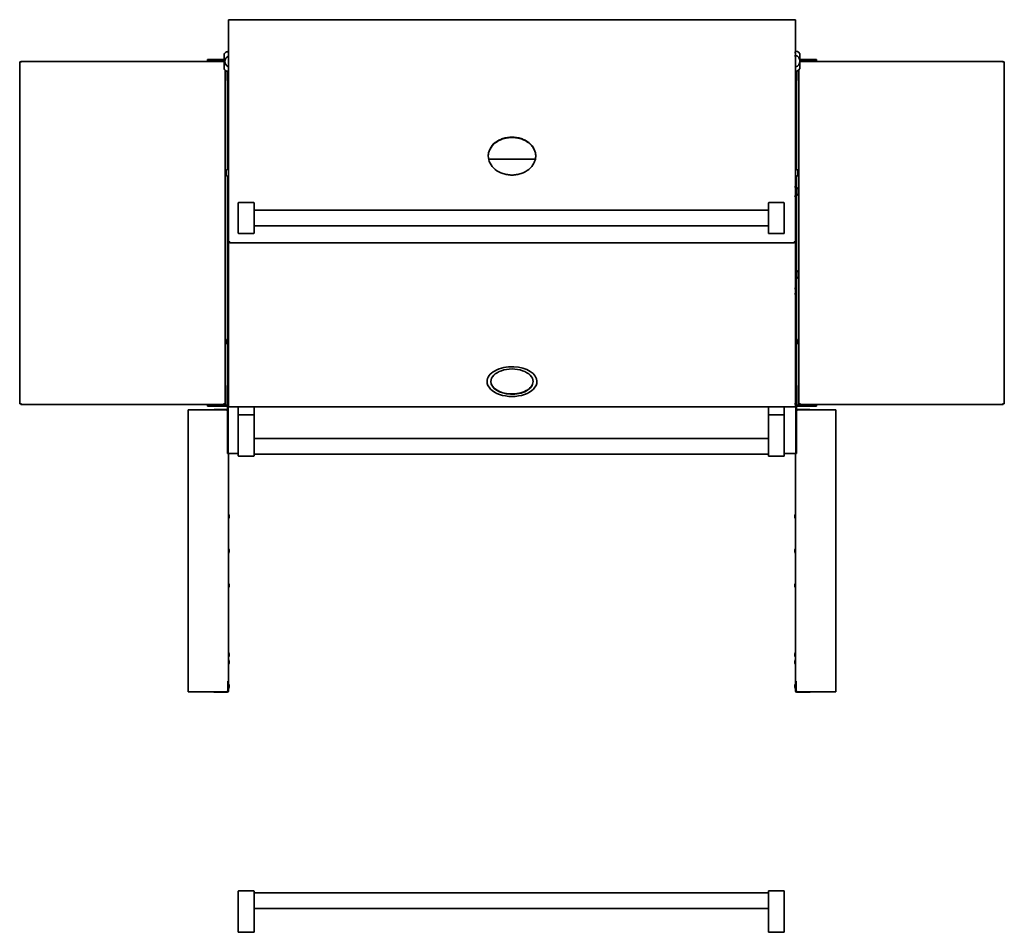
# Model space of a CAD drawing. Extents: x -14 to 102, y -18 to 95.
# Tile 4 of 6: x -14 to 48, y 37 to 95. Entities that reach past the tile are written whole.
import ezdxf

# ---------------------------------------------------------------- set-up
doc = ezdxf.new("R2010")
doc.units = 0
doc.header["$MEASUREMENT"] = 0

msp = doc.modelspace()

# ---------------------------------------------------------------- linework, layer by layer
at = {"color": 7, "lineweight": 35}
for p, q in [((-0.853, 95.053), (-0.938, 95.053)), ((-0.938, 92.978), (-0.938, 95.053)), ((-0.938, 92.89), (-0.938, 94.943)), ((-0.853, 95.053), (-0.853, 95.053)), ((34.853, 95.053), (-0.853, 95.053)), ((34.937, 95.053), (34.853, 95.053)), ((34.853, 95.053), (34.853, 95.053)), ((34.937, 95.053), (34.937, 92.978)), ((-0.965, 93.035), (-0.938, 93.035)), ((-0.938, 92.759), (-0.938, 92.978)), ((-0.938, 92.89), (-0.938, 92.678)), ((34.937, 92.978), (34.937, 92.759)), ((34.965, 93.052), (34.937, 93.052)), ((35.215, 92.053), (35.215, 92.803)), ((-14.065, 92.381), (-14.137, 92.381)), ((-14.137, 92.381), (-14.137, 70.756)), ((-14.065, 92.418), (-1.215, 92.418)), ((-14.065, 92.381), (-14.065, 92.418)), ((-14.065, 92.381), (-14.065, 92.346)), ((-2.012, 92.536), (-2.262, 92.536)), ((-2.262, 92.461), (-2.262, 92.536)), ((-2.262, 92.461), (-2.012, 92.461)), ((-1.215, 92.536), (-2.012, 92.536)), ((-1.215, 92.461), (-2.012, 92.461)), ((-1.825, 92.418), (-1.825, 92.461)), ((-1.575, 92.418), (-1.575, 92.461)), ((-1.215, 92.035), (-1.215, 92.785)), ((-0.938, 84.475), (-0.938, 92.759)), ((-0.938, 84.455), (-0.938, 92.678)), ((34.937, 92.759), (34.937, 84.475)), ((36.012, 92.536), (35.215, 92.536)), ((36.012, 92.461), (35.215, 92.461)), ((35.215, 92.418), (48.065, 92.418)), ((35.575, 92.418), (35.575, 92.461)), ((35.825, 92.418), (35.825, 92.461)), ((36.262, 92.536), (36.012, 92.536)), ((36.012, 92.461), (36.262, 92.461)), ((36.262, 92.536), (36.262, 92.461)), ((48.065, 92.381), (48.065, 92.418)), ((48.065, 92.346), (48.065, 92.381)), ((48.065, 92.381), (48.137, 92.381)), ((48.137, 70.756), (48.137, 92.381)), ((-1.137, 91.854), (-1.137, 70.756)), ((-1.012, 91.461), (-1.012, 91.79)), ((-1.012, 91.79), (-1.012, 91.704)), ((-1.012, 91.704), (-1.012, 91.685)), ((-1.012, 91.685), (-1.012, 91.674)), ((-1, 85.581), (-1, 91.788)), ((-0.938, 91.785), (-0.965, 91.785)), ((34.937, 91.802), (34.965, 91.802)), ((35, 91.805), (35, 85.581)), ((35.012, 91.807), (35.012, 91.461)), ((35.137, 70.756), (35.137, 91.872)), ((-1.012, 91.461), (-1.012, 91.211)), ((-1, 91.211), (-1.012, 91.211)), ((35.012, 91.211), (35, 91.211)), ((35.012, 91.211), (35.012, 91.461)), ((-0.938, 86.183), (-0.938, 86.179)), ((-0.938, 84.096), (-0.938, 86.179)), ((-0.938, 84.02), (-0.938, 86.086)), ((15.5, 86.438), (15.5, 86.437)), ((18.48, 86.241), (15.52, 86.241)), ((18.5, 86.438), (18.5, 86.437)), ((-1.087, 85.491), (-1.087, 85.433)), ((-1.087, 85.433), (-1.087, 85.245)), ((-0.938, 85.581), (-0.998, 85.581)), ((34.937, 85.581), (34.998, 85.581)), ((35.088, 85.34), (35.088, 85.491)), ((35.088, 85.245), (35.088, 85.34)), ((-1, 70.665), (-1, 85.155)), ((-0.938, 85.155), (-0.998, 85.155)), ((34.937, 85.155), (34.998, 85.155)), ((35, 85.155), (35, 70.665)), ((-0.938, 83.887), (-0.938, 84.475)), ((-0.938, 84.455), (-0.938, 83.887)), ((34.937, 84.475), (34.937, 83.887)), ((35.025, 84.439), (35, 84.439)), ((35.112, 84.254), (35.112, 84.317)), ((35.112, 84.085), (35.112, 84.254)), ((35.112, 84.069), (35.112, 84.085)), ((-0.938, 83.579), (-0.938, 83.887)), ((-0.938, 83.507), (-0.938, 83.887)), ((-0.938, 81.002), (-0.938, 83.887)), ((-0.938, 83.887), (-0.938, 81.069)), ((-0.312, 83.105), (-0.312, 83.464)), ((0.667, 83.484), (-0.293, 83.484)), ((0.687, 83.464), (0.687, 83.105)), ((33.219, 83.105), (33.219, 83.464)), ((33.239, 83.484), (34.199, 83.484)), ((34.219, 83.464), (34.219, 83.105)), ((34.878, 83.889), (34.878, 83.887)), ((34.878, 83.887), (34.878, 83.883)), ((34.937, 81.002), (34.937, 83.887)), ((35.025, 83.947), (35, 83.947)), ((-0.312, 83.105), (-0.312, 81.912)), ((0.687, 81.912), (0.687, 83.105)), ((0.687, 83.009), (33.219, 83.009)), ((33.219, 83.105), (33.219, 81.912)), ((34.219, 81.912), (34.219, 83.105)), ((-0.312, 81.554), (-0.312, 81.912)), ((0.687, 82.009), (33.219, 82.009)), ((0.687, 81.912), (0.687, 81.554)), ((33.219, 81.554), (33.219, 81.912)), ((34.219, 81.912), (34.219, 81.554)), ((-0.938, 78.048), (-0.938, 81.002)), ((-0.938, 78.016), (-0.938, 81.002)), ((-0.938, 81.002), (-0.853, 81.002)), ((-0.853, 80.946), (-0.853, 81.002)), ((-0.312, 81.553), (-0.312, 81.554)), ((0.667, 81.534), (-0.293, 81.534)), ((0.667, 81.533), (-0.293, 81.533)), ((0.687, 81.554), (0.687, 81.553)), ((33.219, 81.553), (33.219, 81.554)), ((33.239, 81.534), (34.199, 81.534)), ((34.199, 81.533), (33.239, 81.533)), ((34.219, 81.554), (34.219, 81.553)), ((34.937, 81.002), (34.853, 81.002)), ((34.853, 81.002), (34.853, 80.946)), ((34.937, 81.002), (34.937, 78.048)), ((34.853, 80.946), (-0.853, 80.946)), ((35.025, 79.189), (35, 79.189)), ((35.025, 78.697), (35, 78.697)), ((35.112, 79.066), (35.112, 79.067)), ((35.112, 78.924), (35.112, 79.066)), ((35.112, 78.819), (35.112, 78.924)), ((-0.938, 77.716), (-0.938, 78.048)), ((-0.938, 78.016), (-0.938, 77.694)), ((34.937, 78.048), (34.937, 77.716)), ((-0.938, 70.749), (-0.938, 77.716)), ((-0.938, 70.779), (-0.938, 77.694)), ((34.937, 77.716), (34.937, 70.749)), ((-1.053, 74.779), (-1.053, 74.759)), ((-1.053, 74.773), (-1.053, 74.764)), ((-1.053, 74.772), (-1.053, 74.77)), ((-1.053, 74.762), (-1.053, 74.764)), ((-1.053, 74.762), (-1.053, 74.759)), ((-1.053, 74.761), (-1.053, 74.76)), ((-1.053, 74.76), (-1.053, 74.76)), ((-1.053, 74.759), (-1.053, 74.676)), ((-1, 74.85), (-1.002, 74.85)), ((35, 74.85), (35.002, 74.85)), ((35.052, 74.759), (35.052, 74.779)), ((35.052, 74.675), (35.052, 74.759)), ((-1.053, 74.676), (-1.053, 74.607)), ((-1.053, 74.621), (-1.053, 74.62)), ((-1.053, 74.62), (-1.053, 74.609)), ((-1.053, 74.609), (-1.053, 74.61)), ((-1.053, 74.609), (-1.053, 74.606)), ((-1.053, 74.607), (-1.053, 74.601)), ((-1, 74.53), (-1.002, 74.53)), ((35, 74.53), (35.002, 74.53)), ((35.052, 74.607), (35.052, 74.675)), ((35.052, 74.601), (35.052, 74.607)), ((15.425, 72.254), (15.425, 72.162)), ((18.575, 72.254), (18.575, 72.162)), ((-1.012, 71.925), (-1.012, 71.675)), ((-1.012, 71.925), (-1, 71.925)), ((-1.012, 70.707), (-1.012, 71.675)), ((35, 71.925), (35.012, 71.925)), ((35.012, 71.675), (35.012, 71.925)), ((35.012, 71.675), (35.012, 70.707)), ((-1.012, 71.462), (-1.012, 71.439)), ((-1.012, 71.452), (-1.012, 71.358)), ((-1.012, 71.358), (-1.012, 71.149)), ((-1.012, 71.149), (-1.012, 71.138)), ((-14.137, 70.756), (-14.065, 70.756)), ((-14.065, 70.791), (-14.065, 70.756)), ((-14.065, 70.756), (-14.065, 70.719)), ((-1.209, 70.719), (-14.065, 70.719)), ((-3.485, 70.37), (-3.2, 70.37)), ((-3.485, 52.533), (-3.485, 70.37)), ((-3.244, 70.719), (-1.387, 70.719)), ((-1.083, 70.37), (-3.2, 70.37)), ((-2.012, 70.675), (-2.262, 70.675)), ((-2.262, 70.601), (-2.262, 70.675)), ((-2.262, 70.601), (-2.012, 70.601)), ((-2.012, 70.675), (-1.044, 70.675)), ((-2.012, 70.601), (-1.044, 70.601)), ((-1.861, 70.601), (-1.844, 70.601)), ((-1.844, 70.601), (-1.538, 70.601)), ((-1.839, 70.389), (-1.009, 70.389)), ((-1.825, 70.719), (-1.825, 70.675)), ((-1.575, 70.719), (-1.575, 70.675)), ((-1.209, 70.791), (-1.209, 70.756)), ((-1.137, 70.756), (-1.209, 70.756)), ((-1.209, 70.756), (-1.209, 70.719)), ((-1.209, 70.755), (-1.137, 70.755)), ((-1.209, 70.719), (-1.137, 70.719)), ((-1.137, 70.756), (-1.137, 70.755)), ((-1.137, 70.755), (-1.137, 70.719)), ((-0.952, 70.665), (-1, 70.665)), ((-1, 68.292), (-1, 70.515)), ((-0.938, 70.604), (-0.952, 70.604)), ((-0.952, 70.599), (-0.952, 70.604)), ((-0.952, 70.599), (-0.938, 70.574)), ((-0.952, 70.525), (-0.952, 68.291)), ((-0.952, 68.292), (-0.952, 70.515)), ((-0.95, 70.662), (-0.95, 70.645)), ((-0.95, 70.604), (-0.95, 70.645)), ((-0.938, 70.604), (-0.95, 70.604)), ((-0.938, 70.779), (-0.938, 70.602)), ((-0.938, 70.566), (-0.938, 70.749)), ((34.87, 70.566), (-0.938, 70.566)), ((-0.933, 70.566), (-0.928, 70.558)), ((-0.312, 70.086), (-0.312, 70.546)), ((-0.293, 70.566), (0.667, 70.566)), ((0.687, 70.546), (0.687, 70.086)), ((33.219, 70.086), (33.219, 70.546)), ((33.239, 70.566), (34.199, 70.566)), ((34.219, 70.546), (34.219, 70.086)), ((34.87, 70.566), (34.88, 70.566)), ((34.87, 70.566), (34.88, 70.566)), ((34.937, 70.566), (34.88, 70.566)), ((34.933, 70.566), (34.928, 70.558)), ((34.937, 70.749), (34.937, 70.566)), ((34.952, 70.599), (34.937, 70.574)), ((34.939, 70.679), (34.937, 70.679)), ((34.952, 70.604), (34.937, 70.604)), ((34.95, 70.604), (34.937, 70.604)), ((34.939, 70.681), (34.939, 70.681)), ((34.939, 70.681), (34.939, 70.679)), ((34.95, 70.662), (34.95, 70.645)), ((34.95, 70.645), (34.95, 70.604)), ((34.952, 70.665), (35, 70.665)), ((34.952, 70.599), (34.952, 70.604)), ((34.952, 70.525), (34.952, 68.291)), ((34.952, 68.292), (34.952, 70.515)), ((35, 68.292), (35, 70.515)), ((35.009, 70.389), (35.839, 70.389)), ((35.044, 70.675), (36.012, 70.675)), ((35.044, 70.601), (36.012, 70.601)), ((35.083, 70.37), (37.2, 70.37)), ((35.137, 70.791), (35.137, 70.755)), ((35.137, 70.756), (35.209, 70.756)), ((35.137, 70.755), (35.137, 70.719)), ((35.209, 70.755), (35.137, 70.755)), ((35.209, 70.719), (35.137, 70.719)), ((35.209, 70.756), (35.209, 70.791)), ((35.209, 70.756), (35.209, 70.719)), ((48.065, 70.719), (35.209, 70.719)), ((37.244, 70.719), (35.387, 70.719)), ((35.538, 70.601), (35.861, 70.601)), ((35.575, 70.719), (35.575, 70.675)), ((35.825, 70.719), (35.825, 70.675)), ((36.262, 70.675), (36.012, 70.675)), ((36.012, 70.601), (36.262, 70.601)), ((36.262, 70.675), (36.262, 70.601)), ((37.485, 70.37), (37.2, 70.37)), ((37.485, 70.37), (37.485, 52.533)), ((48.065, 70.756), (48.065, 70.791)), ((48.065, 70.756), (48.137, 70.756)), ((48.065, 70.756), (48.065, 70.719)), ((-1.027, 70.353), (-1.009, 70.353)), ((-1.014, 70.343), (-1.009, 70.343)), ((-1.009, 70.343), (-1.009, 70.346)), ((-1.009, 70.346), (-1, 70.344)), ((-0.312, 70.066), (-0.293, 70.066)), ((-0.312, 67.965), (-0.312, 70.066)), ((0.667, 70.066), (-0.293, 70.066)), ((0.667, 70.066), (0.687, 70.066)), ((0.687, 70.066), (0.687, 67.965)), ((33.219, 70.066), (33.239, 70.066)), ((33.219, 67.965), (33.219, 70.066)), ((33.239, 70.066), (34.199, 70.066)), ((34.199, 70.066), (34.219, 70.066)), ((34.219, 70.066), (34.219, 67.965)), ((35, 70.337), (35.009, 70.343)), ((35, 70.34), (35.009, 70.343)), ((35.009, 70.353), (35.027, 70.353)), ((35.013, 70.343), (35.009, 70.343)), ((0.687, 68.566), (33.219, 68.566)), ((-1, 68.292), (-1, 67.604)), ((-0.952, 68.292), (-0.952, 67.604)), ((-0.952, 67.604), (-0.952, 68.291)), ((-0.312, 67.965), (-0.312, 67.461)), ((0.687, 67.461), (0.687, 67.965)), ((33.219, 67.965), (33.219, 67.461)), ((34.219, 67.461), (34.219, 67.965)), ((34.952, 68.292), (34.952, 67.604)), ((34.952, 67.604), (34.952, 68.291)), ((35, 68.292), (35, 67.604)), ((-0.952, 67.604), (-1, 67.604)), ((-0.312, 67.604), (-0.952, 67.604)), ((-0.938, 67.604), (-0.938, 53.22)), ((0.667, 67.441), (-0.293, 67.441)), ((0.687, 67.566), (33.219, 67.566)), ((33.239, 67.441), (34.199, 67.441)), ((34.952, 67.604), (34.219, 67.604)), ((34.937, 53.22), (34.937, 67.604)), ((34.952, 67.604), (35, 67.604)), ((-0.892, 63.688), (-0.892, 63.689)), ((-0.892, 63.688), (-0.892, 63.631)), ((-0.892, 63.589), (-0.892, 63.631)), ((34.892, 63.689), (34.892, 63.66)), ((34.892, 63.684), (34.892, 63.618)), ((34.892, 63.594), (34.892, 63.66)), ((34.892, 63.618), (34.892, 63.589)), ((34.937, 63.795), (34.937, 63.705)), ((34.937, 63.705), (34.937, 63.483)), ((-0.892, 61.501), (-0.892, 61.473)), ((-0.892, 61.406), (-0.892, 61.473)), ((-0.892, 61.401), (-0.892, 61.406)), ((34.892, 61.501), (34.892, 61.471)), ((34.892, 61.497), (34.892, 61.432)), ((34.892, 61.471), (34.892, 61.405)), ((34.892, 61.432), (34.892, 61.401)), ((-0.892, 59.263), (-0.892, 59.314)), ((-0.892, 59.263), (-0.892, 59.214)), ((34.892, 59.314), (34.892, 59.283)), ((34.892, 59.31), (34.892, 59.245)), ((34.892, 59.218), (34.892, 59.283)), ((34.892, 59.245), (34.892, 59.214)), ((34.937, 59.42), (34.937, 59.322)), ((34.937, 59.322), (34.937, 59.108)), ((-0.892, 54.937), (-0.892, 54.939)), ((-0.892, 54.875), (-0.892, 54.937)), ((-0.892, 54.875), (-0.892, 54.839)), ((34.892, 54.939), (34.892, 54.903)), ((34.892, 54.937), (34.892, 54.875)), ((34.892, 54.841), (34.892, 54.903)), ((34.892, 54.875), (34.892, 54.839)), ((34.937, 55.045), (34.937, 54.933)), ((34.937, 54.933), (34.937, 54.733)), ((-0.892, 54.47), (-0.892, 54.446)), ((-0.892, 54.446), (-0.892, 54.377)), ((-0.892, 54.37), (-0.892, 54.377)), ((34.892, 54.47), (34.892, 54.442)), ((34.892, 54.465), (34.892, 54.399)), ((34.892, 54.442), (34.892, 54.375)), ((34.892, 54.399), (34.892, 54.37)), ((-0.973, 53.22), (-0.973, 52.633)), ((-0.973, 53.22), (-0.938, 53.22)), ((-0.938, 53.208), (-0.973, 53.208)), ((-0.938, 53.201), (-0.973, 53.201)), ((-0.938, 53.208), (-0.938, 53.22)), ((-0.938, 53.201), (-0.938, 53.208)), ((-0.938, 52.586), (-0.938, 53.201)), ((-0.892, 52.939), (-0.892, 52.905)), ((34.892, 52.939), (34.892, 52.889)), ((34.892, 52.939), (34.892, 52.889)), ((34.892, 52.939), (34.892, 52.897)), ((34.892, 52.939), (34.892, 52.903)), ((34.892, 52.939), (34.892, 52.908)), ((34.892, 52.939), (34.892, 52.91)), ((34.892, 52.881), (34.892, 52.938)), ((34.892, 52.875), (34.892, 52.937)), ((34.892, 52.87), (34.892, 52.935)), ((34.892, 52.868), (34.892, 52.934)), ((34.937, 53.22), (34.937, 53.208)), ((34.937, 53.22), (34.973, 53.22)), ((34.937, 53.208), (34.937, 53.045)), ((34.937, 53.208), (34.973, 53.208)), ((34.937, 53.201), (34.937, 52.586)), ((34.937, 53.201), (34.973, 53.201)), ((34.937, 53.045), (34.937, 52.889)), ((34.973, 53.22), (34.973, 53.208)), ((34.973, 52.633), (34.973, 53.22)), ((34.973, 53.208), (34.973, 53.201)), ((34.973, 53.201), (34.973, 52.586)), ((-3.485, 52.533), (-3.2, 52.533)), ((-1.083, 52.533), (-3.2, 52.533)), ((-1.009, 52.514), (-1.839, 52.514)), ((-1.009, 52.55), (-1.027, 52.55)), ((-1.013, 52.56), (-1.009, 52.56)), ((-0.973, 52.605), (-0.98, 52.605)), ((-0.973, 52.586), (-0.973, 52.633)), ((-0.973, 52.605), (-0.973, 52.633)), ((-0.973, 52.593), (-0.973, 52.605)), ((-0.892, 52.842), (-0.892, 52.905)), ((-0.892, 52.839), (-0.892, 52.842)), ((34.892, 52.91), (34.892, 52.844)), ((34.892, 52.908), (34.892, 52.843)), ((34.892, 52.903), (34.892, 52.841)), ((34.892, 52.897), (34.892, 52.84)), ((34.892, 52.839), (34.892, 52.889)), ((34.892, 52.889), (34.892, 52.839)), ((34.892, 52.881), (34.892, 52.839)), ((34.892, 52.839), (34.892, 52.875)), ((34.892, 52.87), (34.892, 52.839)), ((34.892, 52.868), (34.892, 52.839)), ((34.937, 52.889), (34.937, 52.733)), ((34.937, 52.733), (34.937, 52.593)), ((34.937, 52.592), (34.937, 52.593)), ((34.973, 52.605), (34.978, 52.605)), ((35.014, 52.56), (35.009, 52.56)), ((35.009, 52.56), (35.009, 52.557)), ((35.027, 52.55), (35.009, 52.55)), ((35.839, 52.514), (35.009, 52.514)), ((35.083, 52.533), (37.2, 52.533)), ((37.485, 52.533), (37.2, 52.533)), ((-0.312, 39.934), (-0.312, 39.431)), ((0.667, 39.954), (-0.293, 39.954)), ((0.687, 39.431), (0.687, 39.934)), ((33.219, 39.934), (33.219, 39.431)), ((33.239, 39.954), (34.199, 39.954)), ((34.219, 39.431), (34.219, 39.934)), ((-0.312, 37.329), (-0.312, 39.431)), ((0.687, 39.829), (33.219, 39.829)), ((0.687, 39.431), (0.687, 37.329)), ((33.219, 37.329), (33.219, 39.431)), ((34.219, 39.431), (34.219, 37.329)), ((0.687, 38.829), (33.219, 38.829)), ((-0.293, 37.329), (-0.312, 37.329)), ((0.667, 37.329), (-0.293, 37.329)), ((-0.293, 37.329), (0.667, 37.329)), ((0.687, 37.329), (0.667, 37.329)), ((33.239, 37.329), (33.219, 37.329)), ((33.239, 37.329), (34.199, 37.329)), ((33.239, 37.329), (34.199, 37.329)), ((34.219, 37.329), (34.199, 37.329))]:
    msp.add_line(p, q, dxfattribs=at)
for points in [[(34.87, 92.759), (34.873, 92.761), (34.874, 92.762), (34.877, 92.761), (34.88, 92.759)], [(34.88, 92.759), (34.878, 92.758), (34.876, 92.757), (34.873, 92.757), (34.87, 92.759)], [(15.939, 87.278), (15.975, 87.306), (16.012, 87.332), (16.05, 87.358), (16.079, 87.376), (16.108, 87.393), (16.169, 87.426), (16.231, 87.457), (16.294, 87.485), (16.359, 87.511), (16.426, 87.534)], [(15.939, 87.256), (15.975, 87.284), (16.012, 87.31), (16.05, 87.335), (16.079, 87.354), (16.108, 87.371), (16.169, 87.404), (16.231, 87.435), (16.294, 87.463), (16.359, 87.488), (16.426, 87.512)], [(16.426, 87.534), (16.495, 87.555), (16.566, 87.573), (16.637, 87.589), (16.708, 87.601), (16.781, 87.611), (16.853, 87.618), (16.926, 87.622), (17, 87.623)], [(16.426, 87.512), (16.495, 87.533), (16.566, 87.551), (16.637, 87.566), (16.708, 87.579), (16.781, 87.588), (16.853, 87.595), (16.926, 87.6), (17, 87.601)], [(17, 87.623), (17.074, 87.622), (17.147, 87.618), (17.22, 87.611), (17.292, 87.601), (17.363, 87.589), (17.434, 87.573), (17.505, 87.555), (17.574, 87.534)], [(17, 87.601), (17.074, 87.6), (17.147, 87.595), (17.22, 87.588), (17.292, 87.579), (17.363, 87.566), (17.434, 87.551), (17.505, 87.533), (17.574, 87.512)], [(17.574, 87.534), (17.641, 87.511), (17.706, 87.485), (17.769, 87.457), (17.831, 87.426), (17.892, 87.393), (17.921, 87.376), (17.95, 87.358), (17.988, 87.332), (18.025, 87.306), (18.061, 87.278)], [(17.574, 87.512), (17.641, 87.488), (17.706, 87.463), (17.769, 87.435), (17.831, 87.404), (17.892, 87.371), (17.921, 87.353), (17.95, 87.335), (17.988, 87.31), (18.025, 87.284), (18.061, 87.256)], [(18.061, 87.278), (18.111, 87.237), (18.135, 87.216), (18.159, 87.194), (18.189, 87.164), (18.218, 87.133), (18.246, 87.101), (18.278, 87.062), (18.308, 87.022), (18.336, 86.98), (18.362, 86.938), (18.386, 86.894)], [(18.061, 87.256), (18.111, 87.215), (18.135, 87.193), (18.159, 87.171), (18.189, 87.142), (18.218, 87.111), (18.246, 87.079), (18.278, 87.04), (18.308, 87), (18.336, 86.958), (18.362, 86.916), (18.386, 86.872)], [(15.5, 86.438), (15.501, 86.49), (15.506, 86.543), (15.513, 86.595), (15.523, 86.646), (15.535, 86.697), (15.551, 86.747), (15.569, 86.797), (15.59, 86.846), (15.614, 86.894)], [(15.5, 86.427), (15.502, 86.478), (15.507, 86.529), (15.514, 86.58), (15.524, 86.63), (15.537, 86.68), (15.552, 86.729), (15.57, 86.777), (15.591, 86.825), (15.614, 86.872)], [(18.386, 86.894), (18.41, 86.846), (18.431, 86.797), (18.449, 86.747), (18.465, 86.697), (18.477, 86.646), (18.487, 86.595), (18.494, 86.543), (18.499, 86.49), (18.5, 86.438)], [(18.386, 86.872), (18.409, 86.825), (18.43, 86.777), (18.448, 86.729), (18.463, 86.68), (18.476, 86.63), (18.486, 86.58), (18.493, 86.529), (18.498, 86.478), (18.5, 86.427)], [(18.5, 86.438), (18.499, 86.385), (18.494, 86.332), (18.487, 86.28), (18.477, 86.228), (18.464, 86.177), (18.449, 86.126), (18.431, 86.076), (18.41, 86.026), (18.386, 85.977)], [(17, 85.228), (16.926, 85.229), (16.853, 85.234), (16.78, 85.241), (16.708, 85.251), (16.637, 85.264), (16.566, 85.28), (16.495, 85.299), (16.426, 85.321)], [(17.574, 85.321), (17.505, 85.299), (17.434, 85.28), (17.363, 85.264), (17.292, 85.251), (17.22, 85.241), (17.147, 85.234), (17.074, 85.229), (17, 85.228)], [(34.87, 84.475), (34.873, 84.478), (34.876, 84.478), (34.879, 84.476), (34.88, 84.475)], [(34.88, 84.475), (34.877, 84.472), (34.874, 84.472), (34.871, 84.474), (34.87, 84.475)], [(34.87, 83.887), (34.872, 83.889), (34.873, 83.89), (34.875, 83.891), (34.877, 83.89), (34.88, 83.887)], [(34.87, 83.887), (34.872, 83.889), (34.873, 83.89), (34.875, 83.89), (34.876, 83.89), (34.878, 83.889), (34.88, 83.887)], [(34.87, 78.048), (34.873, 78.051), (34.876, 78.051), (34.877, 78.05), (34.88, 78.048)], [(34.88, 78.048), (34.877, 78.044), (34.875, 78.044), (34.873, 78.045), (34.87, 78.048)], [(34.87, 77.716), (34.873, 77.718), (34.874, 77.718), (34.877, 77.718), (34.88, 77.716)], [(34.88, 77.716), (34.878, 77.714), (34.876, 77.713), (34.873, 77.713), (34.87, 77.716)], [(-1, 70.665), (-1, 70.666), (-1, 70.666), (-0.999, 70.667), (-0.996, 70.669), (-0.992, 70.67), (-0.982, 70.673), (-0.97, 70.677)], [(-0.97, 70.677), (-0.963, 70.68), (-0.938, 70.69)], [(-0.952, 70.665), (-0.952, 70.666), (-0.951, 70.668), (-0.949, 70.67), (-0.943, 70.673), (-0.937, 70.677)], [(34.87, 70.749), (34.874, 70.752), (34.878, 70.751), (34.88, 70.749)], [(34.88, 70.749), (34.876, 70.747), (34.872, 70.748), (34.87, 70.749)], [(34.937, 70.693), (34.966, 70.684), (34.979, 70.679), (34.991, 70.674), (34.996, 70.671), (34.998, 70.669), (35, 70.667), (35, 70.665)], [(34.937, 70.682), (34.944, 70.677), (34.949, 70.672), (34.952, 70.668), (34.952, 70.665)], [(-0.973, 52.633), (-0.976, 52.616), (-0.981, 52.601), (-0.988, 52.586), (-0.998, 52.574), (-1.01, 52.562), (-1.023, 52.553)], [(-0.973, 52.593), (-0.974, 52.59), (-0.975, 52.586), (-0.98, 52.58), (-0.988, 52.573), (-0.995, 52.568), (-1.009, 52.56)], [(34.984, 52.59), (34.98, 52.598), (34.977, 52.607), (34.975, 52.617), (34.973, 52.633)], [(35.009, 52.557), (34.998, 52.562), (34.987, 52.569), (34.982, 52.573), (34.978, 52.578), (34.975, 52.585), (34.973, 52.592)], [(35.023, 52.553), (35.007, 52.565), (35, 52.572), (34.991, 52.581), (34.984, 52.59)]]:
    msp.add_lwpolyline(points, dxfattribs=at)
for centre, radius, start, end in [((-0.965, 92.785), 0.25, 90, 180.00001), ((34.875, 92.97), 0.0094, 57.94438, 122.05562), ((34.875, 92.986), 0.00924, 237.31398, 302.68602), ((34.837, 92.427), 0.375, 285.46775, 74.53326), ((34.965, 92.803), 0.25, 0, 90), ((-0.778, 92.41), 0.375, 115.2222, 244.7768), ((-0.965, 92.035), 0.25, 179.99999, 270), ((34.965, 92.053), 0.25, 270, 360), ((-0.998, 85.491), 0.09, 90, 180.00001), ((34.998, 85.491), 0.09, 0, 90), ((-0.998, 85.245), 0.09, 179.99999, 270), ((34.998, 85.245), 0.09, 270, 360), ((35.025, 84.408), 0.0315, 56.60151, 90), ((34.956, 84.304), 0.156, 4.958, 56.60151), ((-0.292, 83.464), 0.0201, 90.47687, 180.46916), ((0.667, 83.464), 0.0201, 359.53115, 89.52356), ((33.239, 83.464), 0.0201, 90.47687, 180.46916), ((34.199, 83.464), 0.0201, 359.53115, 89.52356), ((34.875, 83.887), 0.005, 180.00001, 360), ((35.025, 83.979), 0.0315, 270, 303.39849), ((34.956, 84.083), 0.156, 303.39849, 355.042), ((-0.815, 81.069), 0.122, 213.21888, 270), ((-0.293, 81.553), 0.02, 180.00001, 270), ((-0.292, 81.554), 0.0201, 179.53115, 269.52356), ((0.667, 81.554), 0.0201, 270.47687, 0.46916), ((0.667, 81.553), 0.02, 270, 360), ((33.239, 81.554), 0.0201, 179.53115, 269.52356), ((33.239, 81.553), 0.02, 180.00001, 270), ((34.199, 81.554), 0.0201, 270.47687, 0.46916), ((34.199, 81.553), 0.02, 270, 360), ((34.815, 81.069), 0.122, 270, 326.78112), ((35.025, 79.158), 0.0315, 56.60151, 90), ((34.956, 79.054), 0.156, 4.958, 56.60151), ((35.025, 78.729), 0.0315, 270, 303.39849), ((34.956, 78.833), 0.156, 303.39849, 355.042), ((-0.978, 74.779), 0.0749, 108.69255, 180.00001), ((34.978, 74.779), 0.0749, 0, 71.30745), ((-0.978, 74.601), 0.0749, 179.99999, 251.30745), ((34.978, 74.601), 0.0749, 288.69255, 360), ((-1.839, 70.317), 0.0719, 90, 132.33486), ((-1.083, 70.27), 0.1, 53.11954, 90), ((-1.044, 70.707), 0.032, 270, 360), ((-1.044, 70.707), 0.107, 270, 331.98873), ((-1.009, 70.317), 0.0719, 82.48141, 90), ((-0.902, 70.515), 0.0978, 120.74695, 180.00001), ((-0.902, 70.515), 0.05, 120.74695, 180.00001), ((-1.166, 71.136), 0.521, 294.4421, 295.96017), ((-1.335, 71.016), 0.535, 316.08159, 318.04803), ((-1.044, 70.707), 0.107, 335.23865, 341.26759), ((-0.293, 70.546), 0.02, 90, 180.00001), ((0.667, 70.546), 0.02, 0, 90), ((33.239, 70.546), 0.02, 90, 180.00001), ((34.199, 70.546), 0.02, 0, 90), ((34.902, 70.515), 0.05, 360, 59.25305), ((35.166, 71.136), 0.521, 244.03982, 245.5579), ((35.333, 71.014), 0.532, 221.97375, 223.92176), ((35.044, 70.707), 0.107, 195.14168, 204.76089), ((35.044, 70.707), 0.107, 208.01276, 270), ((34.902, 70.515), 0.0978, 360, 59.25305), ((35.009, 70.317), 0.0719, 90, 97.50579), ((35.044, 70.707), 0.032, 180.00001, 270), ((35.083, 70.27), 0.1, 90, 126.88046), ((35.839, 70.317), 0.0719, 47.66514, 90), ((-1.193, 70.115), 0.29, 48.29167, 54.22233), ((-1.009, 70.317), 0.036, 74.85087, 90), ((-1.043, 70.252), 0.1, 64.36867, 70.21241), ((-0.293, 70.086), 0.02, 180.00001, 270), ((0.667, 70.086), 0.02, 270, 360), ((33.239, 70.086), 0.02, 180.00001, 270), ((34.199, 70.086), 0.02, 270, 360), ((35.009, 70.317), 0.036, 90, 105.12287), ((35.081, 70.254), 0.113, 120.94083, 136.22407), ((-0.293, 67.461), 0.02, 180.00001, 270), ((0.667, 67.461), 0.02, 270, 360), ((33.239, 67.461), 0.02, 179.99999, 270), ((34.199, 67.461), 0.02, 270, 0), ((-0.937, 63.795), 0.001, 34.15385, 180.00001), ((-1.167, 63.639), 0.279, 10.31204, 34.15392), ((-1.167, 63.639), 0.279, 325.84609, 349.68787), ((35.167, 63.639), 0.279, 145.84609, 169.68788), ((35.167, 63.639), 0.279, 190.31212, 214.15391), ((34.936, 63.795), 0.001, 359.99999, 145.84615), ((-0.937, 63.483), 0.001, 179.99999, 325.84615), ((34.936, 63.483), 0.001, 214.15385, 0.00001), ((-0.937, 61.608), 0.001, 34.15386, 180.00001), ((-0.937, 61.295), 0.001, 179.99999, 325.84614), ((-1.167, 61.451), 0.279, 10.31211, 34.15391), ((-1.167, 61.451), 0.279, 325.84609, 349.68789), ((35.167, 61.451), 0.279, 145.84609, 169.68789), ((35.167, 61.451), 0.279, 190.31211, 214.15391), ((34.936, 61.608), 0.001, 360, 145.84611), ((34.936, 61.295), 0.001, 214.15389, 0), ((-0.937, 59.42), 0.001, 34.1539, 180.00001), ((-1.167, 59.264), 0.279, 10.31213, 34.15391), ((-1.167, 59.264), 0.279, 325.84609, 349.68787), ((35.167, 59.264), 0.279, 145.84609, 169.68787), ((35.167, 59.264), 0.279, 190.31213, 214.15391), ((34.936, 59.42), 0.001, 360, 145.84609), ((-0.937, 59.108), 0.001, 179.99999, 325.8461), ((34.936, 59.108), 0.001, 214.15391, 0), ((-0.937, 55.045), 0.001, 34.15391, 179.99999), ((-1.167, 54.889), 0.279, 10.31213, 34.15391), ((-1.167, 54.889), 0.279, 325.84609, 349.68787), ((35.167, 54.889), 0.279, 145.84608, 169.68787), ((35.167, 54.889), 0.279, 190.31213, 214.15392), ((34.936, 55.045), 0.001, 360, 145.84608), ((-0.937, 54.733), 0.001, 180.00001, 325.84609), ((-0.937, 54.576), 0.001, 34.15385, 180.00001), ((-0.937, 54.264), 0.001, 179.99999, 325.84615), ((-1.167, 54.42), 0.279, 10.31213, 34.15391), ((-1.167, 54.42), 0.279, 325.84609, 349.68787), ((35.167, 54.42), 0.279, 145.84609, 169.68788), ((35.167, 54.42), 0.279, 190.31212, 214.15391), ((34.936, 54.733), 0.001, 214.15392, 0), ((34.936, 54.576), 0.001, 359.99999, 145.84614), ((34.936, 54.264), 0.001, 214.15386, 0.00001), ((-0.937, 53.045), 0.001, 34.15387, 180.00001), ((-1.167, 52.889), 0.279, 10.3121, 34.15389), ((35.167, 52.889), 0.279, 145.84608, 169.68787), ((35.167, 52.889), 0.279, 145.84608, 169.68787), ((35.167, 52.889), 0.279, 145.84612, 169.68789), ((35.167, 52.889), 0.279, 145.84611, 169.68789), ((35.167, 52.889), 0.279, 145.84609, 169.68788), ((34.936, 53.045), 0.001, 0, 145.84608), ((-1.839, 52.586), 0.0719, 227.66508, 270), ((-1.083, 52.633), 0.1, 270, 306.88046), ((-1.009, 52.586), 0.036, 270, 360), ((-1.009, 52.586), 0.0719, 270, 360), ((-1.304, 53.589), 1.07, 285.95418, 287.75166), ((-0.937, 52.733), 0.001, 179.99999, 325.84608), ((-0.937, 52.733), 0.001, 179.99999, 325.84611), ((-0.937, 52.733), 0.001, 179.99999, 325.84613), ((-0.937, 52.733), 0.001, 179.99999, 325.8461), ((-0.937, 52.733), 0.001, 179.99999, 325.84612), ((-1.167, 52.889), 0.279, 325.84611, 349.6879), ((35.167, 52.889), 0.279, 190.31213, 214.15392), ((35.167, 52.889), 0.279, 190.31212, 214.15392), ((35.167, 52.889), 0.279, 190.31211, 214.15388), ((35.167, 52.889), 0.279, 190.31211, 214.15389), ((34.936, 52.733), 0.001, 214.15392, 360), ((34.936, 52.733), 0.001, 214.15385, 0.00001), ((34.936, 52.733), 0.001, 214.15392, 0), ((34.936, 52.733), 0.001, 214.15391, 0), ((34.936, 52.733), 0.001, 214.15385, 0.00001), ((35.009, 52.586), 0.0719, 180.00001, 270), ((35.009, 52.586), 0.036, 180.00001, 270), ((35.063, 52.86), 0.308, 254.59675, 259.94594), ((35.083, 52.633), 0.1, 233.11954, 270), ((35.839, 52.586), 0.0719, 270, 312.33492), ((-0.293, 39.934), 0.02, 90, 179.99999), ((0.667, 39.934), 0.02, 0, 90), ((33.239, 39.934), 0.02, 90, 180.00001), ((34.199, 39.934), 0.02, 360, 90)]:
    msp.add_arc(centre, radius, start, end, dxfattribs=at)
for centre, major_axis, ratio, start_param, end_param in [((90.329, 46.946), (74.71, -39.958), 0.114003, 3.091693, 3.142675), ((90.331, 46.948), (74.712, -39.933), 0.113962, 3.091633, 3.142614), ((47.485, 90.752), (31.976, 4.449), 0.172793, 3.117519, 3.20206), ((62.295, 110.427), (46.677, 24.457), 0.147004, 3.140511, 3.204941), ((-109.338, 153.965), (127.717, -68.002), 0.088843, 6.24555, 6.284413), ((70.611, 151.758), (-54.683, -66.165), 0.130331, 0.001289, 0.049865), ((0.998, 106.205), (17.076, -20.61), 0.23361, 6.19358, 6.280554), ((17, 72.162), (-1.575, 0), 0.597856, 4.642203, 6.283171), ((17, 72.162), (1.335, 0), 0.597856, 6.283171, 9.424764), ((17, 72.162), (-1.575, 0), 0.597856, 3.141579, 4.642203), ((17, 72.162), (-1.575, 0), 0.597856, 6.283171, 9.424764), ((17, 72.178), (-1.335, 0), 0.597856, 0.010061, 1.50061), ((17, 72.162), (-1.335, 0), 0.597856, 6.283171, 7.783795), ((17, 72.178), (-1.335, 0), 0.597856, 1.50061, 3.131583), ((17, 72.162), (1.335, 0), 0.597856, 4.642203, 6.283171)]:
    msp.add_ellipse(centre, major_axis=major_axis, ratio=ratio, start_param=start_param, end_param=end_param, dxfattribs=at)

doc.saveas('drawing.dxf')
